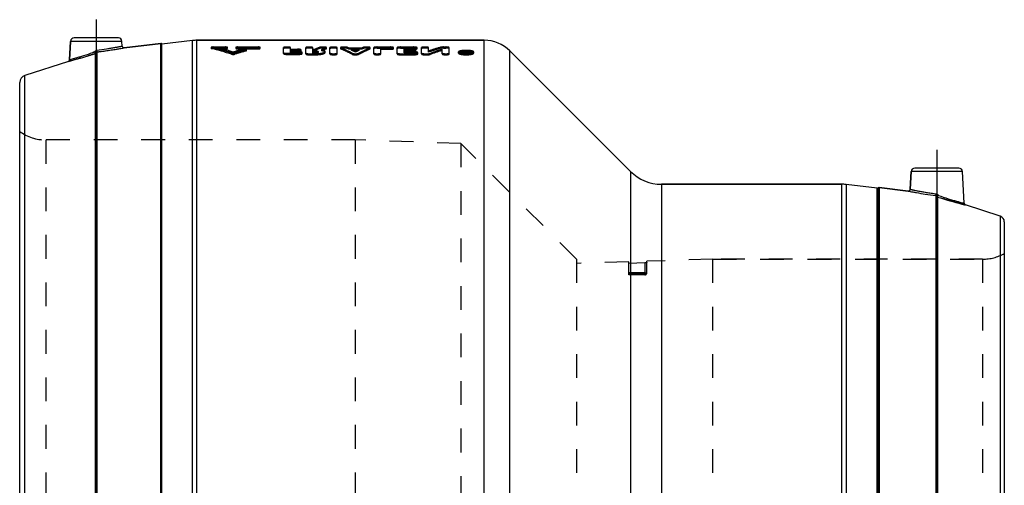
# Model space of a CAD drawing. Header units: millimetres. Extents: x 360 to 640, y 359 to 646.
# Tile 2 of 2: x 365 to 635, y 519 to 646. Entities that reach past the tile are written whole.
import ezdxf

# ---------------------------------------------------------------- set-up
doc = ezdxf.new("R2010")
doc.units = ezdxf.units.MM
doc.header["$LTSCALE"] = 65.185185
doc.linetypes.add('CENTER', pattern=[0.6, 0.375, -0.075, 0.075, -0.075])
doc.linetypes.add('HIDDEN', pattern=[0.2, 0.1, -0.1])
doc.layers.add('KOERPER', color=7, linetype='CONTINUOUS')
doc.layers.add('KONST.EL_MIT_GEO', color=7, linetype='CONTINUOUS')

msp = doc.modelspace()

# ---------------------------------------------------------------- linework, layer by layer
at = {"layer": 'KOERPER', "color": 2, "linetype": 'CENTER'}
for p, q in [((386, 646.33), (386, 621.33)), ((616.5, 610.6), (616.5, 585.6))]:
    msp.add_line(p, q, dxfattribs=at)
at = {"layer": 'KOERPER', "color": 7, "linetype": 'Continuous'}
for p, q in [((378.69, 635.32), (378.95, 640.38)), ((393.12, 639.07), (393.05, 640.38)), ((413.61, 640.67), (492.36, 640.67)), ((393.68, 638.6), (403.67, 639.83)), ((499.43, 637.75), (532.49, 604.69)), ((609.19, 599.78), (609.45, 604.65)), ((624.01, 595.94), (623.55, 604.65)), ((540.97, 601.17), (590.39, 601.17)), ((600.72, 600.28), (608.63, 599.31))]:
    msp.add_line(p, q, dxfattribs=at)
at = {"layer": 'KOERPER', "color": 8, "linetype": 'HIDDEN'}
for p, q in [((457, 613.33), (457, 386.02)), ((485.98, 612.34), (457, 613.33)), ((485.98, 612.34), (485.98, 387.01)), ((517.73, 580.6), (485.98, 612.34)), ((517.73, 580.6), (517.73, 418.75)), ((555, 580.6), (537, 580.04)), ((555, 580.6), (555, 418.75)), ((629.06, 580.6), (555, 580.6)), ((532, 579.88), (517.73, 579.44)), ((532, 579.45), (532, 579.88)), ((532, 576.67), (536.4, 576.67))]:
    msp.add_line(p, q, dxfattribs=at)
at = {"layer": 'KONST.EL_MIT_GEO', "color": 7, "linetype": 'Continuous'}
for p, q in [((378.95, 640.38), (378.69, 635.32)), ((393.05, 640.38), (378.95, 640.38)), ((392.05, 641.33), (379.95, 641.33)), ((412.39, 640.6), (404, 639.57)), ((413.61, 640.67), (412.39, 640.6)), ((412.39, 358.75), (412.39, 640.6)), ((413.61, 358.68), (413.61, 640.67)), ((492.36, 640.67), (413.61, 640.67)), ((492.36, 358.68), (492.36, 640.67)), ((385.99, 361.87), (385.99, 637.27)), ((386.23, 361.66), (386.23, 637.48)), ((403.67, 639.83), (393.68, 638.6)), ((403.67, 359.52), (403.67, 639.83)), ((404, 359.78), (404, 639.57)), ((499.43, 361.6), (499.43, 637.75)), ((532.49, 604.69), (499.43, 637.75)), ((378.34, 634.87), (366.38, 630.99)), ((378.34, 634.87), (379.04, 635.06)), ((379.04, 635.06), (379.29, 635.13)), ((385.79, 362.06), (385.79, 637.08)), ((366.38, 368.36), (366.38, 630.99)), ((365, 370.27), (365, 629.08)), ((622.55, 605.6), (610.45, 605.6)), ((532.49, 604.69), (532.49, 394.66)), ((609.45, 604.65), (609.19, 599.78)), ((623.55, 604.65), (609.45, 604.65)), ((540.97, 601.17), (540.97, 398.18)), ((590.39, 601.17), (540.97, 601.17)), ((590.39, 601.17), (590.39, 398.18)), ((591.61, 601.1), (590.39, 601.17)), ((591.61, 601.1), (591.61, 398.25)), ((600.17, 600.05), (591.61, 601.1)), ((600.17, 399.3), (600.17, 600.05)), ((600.44, 600.17), (600.44, 399.18)), ((600.72, 600.28), (600.72, 399.07)), ((608.63, 599.31), (600.72, 600.28)), ((616.27, 400.98), (616.27, 598.06)), ((616.51, 597.85), (616.51, 401.18)), ((616.71, 597.66), (616.71, 401.37)), ((633.89, 592.39), (624.35, 595.49)), ((633.89, 592.39), (633.89, 406.96)), ((635, 590.87), (635, 408.48))]:
    msp.add_line(p, q, dxfattribs=at)
at = {"layer": 'KONST.EL_MIT_GEO', "color": 8, "linetype": 'HIDDEN'}
for p, q in [((393.68, 638.6), (393.5, 638.57)), ((417.5, 638.73), (417.5, 638.43)), ((417.61, 638.37), (417.61, 638.67)), ((418.06, 638.53), (418.06, 638.83)), ((418.06, 638.83), (421.43, 638.83)), ((418.06, 638.53), (421.43, 638.53)), ((419.18, 638.33), (419.18, 638.63)), ((419.18, 638.63), (421.43, 638.63)), ((419.18, 638.33), (421.43, 638.33)), ((421.43, 638.53), (421.43, 638.83)), ((421.43, 638.33), (421.43, 638.63)), ((421.99, 638.43), (421.99, 638.73)), ((423.58, 637.14), (423.58, 637.44)), ((424.24, 638.73), (424.24, 638.43)), ((424.8, 638.53), (424.8, 638.83)), ((424.8, 638.83), (430.41, 638.83)), ((424.8, 638.33), (424.8, 638.63)), ((424.8, 638.63), (430.41, 638.63)), ((424.8, 638.53), (430.41, 638.53)), ((424.8, 638.33), (430.41, 638.33)), ((426.21, 637.88), (426.21, 638.18)), ((427.11, 637.75), (427.11, 638.04)), ((427.22, 637.82), (427.22, 638.11)), ((430.41, 638.53), (430.41, 638.83)), ((430.41, 638.33), (430.41, 638.63)), ((430.97, 638.43), (430.97, 638.73)), ((437.35, 637.03), (437.35, 638.66)), ((439.27, 637.92), (439.27, 638.66)), ((439.27, 638.22), (441.2, 638.22)), ((439.27, 637.92), (441.2, 637.92)), ((439.27, 637.24), (439.27, 637.83)), ((439.27, 637.83), (441.2, 637.83)), ((439.27, 637.53), (441.52, 637.53)), ((439.27, 637.24), (441.52, 637.24)), ((441.2, 637.92), (441.2, 638.22)), ((441.2, 637.53), (441.2, 637.83)), ((441.52, 637.24), (441.52, 637.53)), ((442.16, 637.73), (442.16, 638.02)), ((442.48, 637.02), (442.48, 637.32)), ((443.44, 636.91), (443.44, 638.66)), ((445.36, 637.92), (445.36, 638.66)), ((445.36, 638.22), (446.02, 638.22)), ((445.36, 637.92), (446.02, 637.92)), ((445.36, 637.13), (445.36, 637.83)), ((445.36, 637.83), (445.9, 637.83)), ((445.36, 637.53), (445.9, 637.53)), ((445.36, 637.42), (445.9, 637.42)), ((445.9, 637.53), (445.9, 637.83)), ((445.9, 637.13), (445.9, 637.42)), ((446.02, 637.92), (446.02, 638.22)), ((446.83, 637.33), (446.83, 637.63)), ((447.3, 638.44), (447.3, 638.73)), ((447.81, 637.78), (447.81, 638.07)), ((448.75, 637.34), (448.75, 637.63)), ((449.04, 638.29), (449.04, 638.58)), ((449.13, 638.36), (449.13, 638.66)), ((450.09, 636.91), (450.09, 638.66)), ((452.02, 636.91), (452.02, 638.66)), ((452.98, 638.66), (452.98, 638.36)), ((453.06, 638.29), (453.06, 638.59)), ((454.82, 638.43), (454.82, 638.73)), ((455.17, 638.29), (455.17, 638.58)), ((455.17, 638.58), (458.94, 638.58)), ((455.17, 638.29), (458.94, 638.29)), ((456.02, 637.92), (456.02, 638.22)), ((456.02, 638.22), (458.09, 638.22)), ((456.02, 637.92), (458.09, 637.92)), ((457.06, 637.44), (457.06, 637.73)), ((458.09, 637.92), (458.09, 638.22)), ((458.94, 638.29), (458.94, 638.58)), ((459.29, 638.43), (459.29, 638.73)), ((461.05, 638.29), (461.05, 638.59)), ((461.13, 638.36), (461.13, 638.66)), ((462.09, 636.91), (462.09, 638.66)), ((463.06, 638.53), (463.06, 638.83)), ((463.06, 638.83), (466.58, 638.83)), ((463.06, 638.53), (466.58, 638.53)), ((464.02, 636.91), (464.02, 638.48)), ((464.02, 638.48), (466.58, 638.48)), ((464.02, 638.19), (466.58, 638.19)), ((466.58, 638.53), (466.58, 638.83)), ((466.58, 638.19), (466.58, 638.48)), ((467.55, 638.36), (467.55, 638.66)), ((468.51, 636.91), (468.51, 638.66)), ((469.47, 638.53), (469.47, 638.83)), ((469.47, 638.83), (473, 638.83)), ((469.47, 638.53), (473, 638.53)), ((470.43, 637.92), (470.43, 638.48)), ((470.43, 638.48), (473, 638.48)), ((470.43, 638.22), (472.68, 638.22)), ((470.43, 638.19), (473, 638.19)), ((470.43, 637.92), (472.68, 637.92)), ((470.43, 637.24), (470.43, 637.83)), ((470.43, 637.83), (472.68, 637.83)), ((470.43, 637.53), (473, 637.53)), ((470.43, 637.24), (473, 637.24)), ((472.68, 637.92), (472.68, 638.22)), ((472.68, 637.53), (472.68, 637.83)), ((473, 638.53), (473, 638.83)), ((473, 638.19), (473, 638.48)), ((473, 637.24), (473, 637.53)), ((473.64, 637.73), (473.64, 638.02)), ((473.96, 638.36), (473.96, 638.66)), ((474.21, 636.97), (474.21, 637.26)), ((475.17, 636.91), (475.17, 638.66)), ((477.1, 637.43), (477.1, 638.66)), ((480.38, 638.45), (480.38, 638.75)), ((480.88, 636.91), (480.88, 638.22)), ((481.2, 638.53), (481.2, 638.83)), ((481.2, 638.83), (481.84, 638.83)), ((481.2, 638.53), (481.84, 638.53)), ((481.84, 638.53), (481.84, 638.83)), ((482.8, 636.91), (482.8, 638.66)), ((485.33, 637.17), (485.33, 637.46)), ((485.81, 637.17), (485.81, 637.46)), ((486.93, 636.91), (486.93, 637.7)), ((486.93, 637.7), (487.25, 637.7)), ((486.93, 637.41), (487.25, 637.41)), ((486.93, 637.2), (487.4, 637.2)), ((487.25, 637.21), (487.25, 637.7)), ((487.25, 637.5), (487.35, 637.5)), ((487.29, 636.99), (487.29, 637.43)), ((487.29, 637.43), (487.4, 637.43)), ((487.29, 637.28), (487.4, 637.28)), ((487.35, 637.21), (487.35, 637.5)), ((487.4, 637.14), (487.4, 637.43)), ((487.4, 636.91), (487.4, 637.28)), ((487.54, 637.68), (487.56, 637.7)), ((487.56, 637.41), (487.56, 637.7)), ((487.56, 637.7), (487.89, 637.7)), ((487.56, 637.41), (487.89, 637.41)), ((487.57, 637.02), (487.57, 637.39)), ((487.66, 637.19), (487.66, 637.48)), ((487.89, 637.41), (487.89, 637.7)), ((487.89, 637.02), (487.89, 637.39)), ((489.02, 637.17), (489.02, 637.46)), ((489.5, 637.17), (489.5, 637.46)), ((378.36, 634.88), (378.34, 634.87)), ((378.51, 634.92), (378.36, 634.88)), ((378.77, 634.99), (378.51, 634.92)), ((423.12, 636.86), (423.12, 637.15)), ((424.04, 636.86), (424.04, 637.15)), ((438.31, 636.8), (438.31, 637.1)), ((438.31, 637.1), (441.52, 637.1)), ((438.31, 636.8), (441.52, 636.8)), ((441.52, 636.8), (441.52, 637.1)), ((444.4, 636.69), (444.4, 636.98)), ((444.4, 636.98), (445.9, 636.98)), ((444.4, 636.69), (445.9, 636.69)), ((445.36, 637.13), (445.9, 637.13)), ((445.9, 636.69), (445.9, 636.98)), ((456.17, 636.82), (456.17, 637.11)), ((457.94, 636.82), (457.94, 637.11)), ((469.47, 636.69), (469.47, 636.98)), ((469.47, 636.98), (473, 636.98)), ((469.47, 636.69), (473, 636.69)), ((473, 636.69), (473, 636.98)), ((476.14, 636.69), (476.14, 636.98)), ((476.14, 636.98), (476.78, 636.98)), ((476.14, 636.69), (476.78, 636.69)), ((476.78, 636.69), (476.78, 636.98)), ((477.59, 636.79), (477.59, 637.08)), ((486.93, 636.91), (487.4, 636.91)), ((487.29, 637.14), (487.4, 637.14)), ((487.29, 636.99), (487.4, 636.99)), ((372.13, 613.33), (372.13, 386.02)), ((457, 613.33), (372.13, 613.33)), ((517.73, 580.6), (485.98, 612.34)), ((555, 580.6), (629.06, 580.6)), ((629.06, 580.6), (629.06, 418.75)), ((536.4, 579.58), (532, 579.45)), ((532, 576.32), (532, 579.45)), ((536.4, 579.58), (536.4, 576.32)), ((537, 576.92), (537, 580.04)), ((536.4, 576.85), (532, 576.85)), ((536.4, 576.32), (532, 576.32))]:
    msp.add_line(p, q, dxfattribs=at)
at = {"layer": 'KONST.EL_MIT_GEO', "color": 7, "linetype": 'Continuous'}
for centre, radius, start, end in [((379.95, 640.33), 1, 90, 177), ((392.05, 640.33), 1, 3, 90), ((413.61, 630.67), 10, 90, 97), ((492.36, 630.67), 10, 45, 90), ((336.23, 780.34), 151.13, 288.841, 289.0586), ((393.62, 639.1), 0.5, 182.9979, 277.0111), ((403.7, 639.53), 0.3, 7.4271, 97), ((378.19, 635.35), 0.5, 287.9863, 356.9965), ((338.87, 781.77), 152.11, 285.412, 287.9686), ((367, 629.08), 2, 108, 180), ((610.45, 604.6), 1, 90, 177), ((622.55, 604.6), 1, 3, 90), ((540.97, 613.17), 12, 225, 270), ((590.39, 591.17), 10, 83, 90), ((600.2, 600.35), 0.3, 263, 322.7531), ((600.68, 599.98), 0.3, 83, 142.7531), ((608.7, 599.81), 0.5, 262.9875, 357.0029), ((650.17, 700.92), 108.54, 252.0448, 255.7059), ((624.51, 595.97), 0.5, 183.0025, 252.0127), ((633.4, 590.87), 1.6, 0, 72)]:
    msp.add_arc(centre, radius, start, end, dxfattribs=at)
at = {"layer": 'KONST.EL_MIT_GEO', "color": 8, "linetype": 'HIDDEN'}
for centre, radius, start, end in [((368.52, 779.59), 143.21, 277.1039, 277.5559), ((368.11, 782.39), 146.04, 277.5705, 280.0104), ((396.64, 551.9), 89.27, 72.7428, 76.4119), ((396.65, 551.45), 89.41, 72.7773, 76.4398), ((398.14, 552.27), 88.89, 73.369, 76.3057), ((398.14, 551.82), 89.04, 73.4024, 76.3337), ((449.13, 551.88), 89.3, 104.8764, 106.6296), ((449.13, 551.43), 89.44, 104.8462, 106.5962), ((450.69, 551.32), 89.87, 105.2136, 107.2543), ((450.68, 550.88), 90.02, 105.1836, 107.2198), ((441.53, 633.54), 3.99, 84.8344, 90.1388), ((461.16, 602.4), 38.89, 110.8901, 112.9132), ((461.15, 602.05), 38.94, 110.8495, 112.8695), ((463.46, 601.97), 39.35, 111.4978, 113.4444), ((463.45, 601.62), 39.4, 111.4563, 113.4), ((441.71, 606.33), 34.95, 67.3549, 67.9697), ((441.72, 605.98), 34.99, 67.3981, 68.012), ((440.84, 604.34), 37.12, 64.1016, 65.8711), ((440.86, 604), 37.15, 64.1494, 65.9165), ((473.27, 604.34), 37.12, 114.1289, 115.8984), ((473.26, 604), 37.15, 114.0835, 115.8506), ((472.4, 606.33), 34.95, 112.0303, 112.6451), ((472.39, 605.98), 34.99, 111.988, 112.6019), ((473.01, 632.5), 5.03, 84.847, 90.125), ((497.97, 576.8), 64.4, 105.8492, 108.9116), ((497.96, 576.4), 64.5, 105.8172, 108.8743), ((500.79, 575.15), 66.13, 107.5222, 110.5326), ((500.78, 574.76), 66.23, 107.4872, 110.4926), ((487.32, 629.72), 8.19, 93.762, 95.2059), ((487.38, 628.85), 9.06, 92.4312, 93.7649), ((487.41, 628.19), 9.71, 91.1591, 92.4362), ((487.41, 627.93), 9.97, 89.9232, 91.1637), ((501.01, 623.81), 19.34, 134.1659, 134.9339), ((500.95, 623.55), 19.28, 134.0083, 134.8736), ((487.41, 627.95), 9.95, 88.6859, 89.9247), ((501.33, 623.81), 19.33, 134.0697, 135.0027), ((487.5, 636.28), 1.22, 79.9774, 82.1718), ((501.3, 623.52), 19.31, 134.0088, 134.9418), ((339.62, 779.12), 149.35, 285.1977, 285.4043), ((338.77, 782.05), 152.41, 285.4182, 287.288), ((336.59, 789.06), 159.75, 287.2877, 287.9387), ((487.4, 643.46), 6.37, 266.0871, 267.7193), ((487.41, 643.8), 6.71, 267.7183, 269.2658), ((487.41, 643.97), 6.88, 269.2594, 270.7852), ((487.41, 643.91), 6.81, 270.7847, 271.3274), ((487.42, 643.74), 6.65, 271.3248, 272.3296), ((487.43, 643.42), 6.33, 272.3222, 274.1784), ((372.13, 625.33), 12, 233.5299, 270), ((629.06, 592.6), 12, 270, 299.6863), ((536.4, 577.27), 0.6, 270, 360), ((536.41, 576.92), 0.586, 296.6459, 359.9451)]:
    msp.add_arc(centre, radius, start, end, dxfattribs=at)
at = {"layer": 'KONST.EL_MIT_GEO', "color": 7, "linetype": 'Continuous'}
for points, knots in [([(378.69, 635.32), (378.72, 635.34), (378.82, 635.35), (378.98, 635.41), (379.3, 635.5), (379.83, 635.65), (380.61, 635.89), (381.56, 636.18), (383.06, 636.65), (384.23, 637.04), (385.04, 637.31)], [0, 0, 0, 0, 0.01932, 0.043271, 0.076439, 0.168931, 0.29299, 0.443777, 0.615756, 1, 1, 1, 1]), ([(385.58, 637.5), (385.63, 637.61), (385.79, 637.82), (386.04, 637.93), (386.16, 637.95)], [0, 0, 0, 0, 0.500449, 1, 1, 1, 1]), ([(385.58, 637.5), (385.63, 637.46), (385.72, 637.4), (385.83, 637.34), (385.91, 637.3), (385.95, 637.28), (385.97, 637.28), (385.98, 637.27), (385.99, 637.27)], [0, 0, 0, 0, 0.383092, 0.704317, 0.827586, 0.919875, 0.977958, 1, 1, 1, 1]), ([(385.79, 637.08), (385.79, 637.09), (385.76, 637.13), (385.72, 637.22), (385.65, 637.35), (385.61, 637.45), (385.58, 637.5)], [0, 0, 0, 0, 0.090466, 0.309288, 0.626106, 1, 1, 1, 1]), ([(386.16, 637.95), (387.05, 638.06), (388.34, 638.25), (389.98, 638.51), (391.02, 638.69), (391.77, 638.82), (392.28, 638.92), (392.57, 638.97), (392.8, 639.01), (392.96, 639.04), (393.06, 639.07), (393.11, 639.07), (393.12, 639.07)], [0, 0, 0, 0, 0.382762, 0.555149, 0.70637, 0.830738, 0.881306, 0.923421, 0.95665, 0.980645, 0.995138, 1, 1, 1, 1]), ([(386.23, 637.48), (386.23, 637.49), (386.22, 637.54), (386.2, 637.64), (386.18, 637.78), (386.17, 637.89), (386.16, 637.95)], [0, 0, 0, 0, 0.0913, 0.309524, 0.626989, 1, 1, 1, 1]), ([(386.23, 637.48), (387.19, 637.6), (388.94, 637.83), (391, 638.15), (392.34, 638.37), (393.02, 638.49), (393.44, 638.56), (393.63, 638.6), (393.68, 638.6)], [0, 0, 0, 0, 0.382431, 0.706053, 0.830518, 0.923309, 0.980617, 1, 1, 1, 1]), ([(609.19, 599.78), (609.21, 599.77), (609.25, 599.77), (609.35, 599.74), (609.53, 599.71), (609.76, 599.66), (610.06, 599.6), (610.57, 599.49), (611.35, 599.34), (612.41, 599.14), (613.63, 598.93), (614.96, 598.72), (615.87, 598.59), (616.34, 598.53)], [0, 0, 0, 0, 0.004882, 0.019428, 0.043505, 0.076833, 0.11905, 0.16971, 0.294191, 0.445397, 0.617653, 0.80479, 1, 1, 1, 1]), ([(608.63, 599.31), (608.68, 599.3), (608.88, 599.26), (609.31, 599.18), (610.01, 599.04), (611.38, 598.79), (613.49, 598.44), (615.29, 598.18), (616.27, 598.06)], [0, 0, 0, 0, 0.019474, 0.077009, 0.170056, 0.294688, 0.618167, 1, 1, 1, 1]), ([(616.27, 598.06), (616.27, 598.08), (616.28, 598.13), (616.31, 598.28), (616.32, 598.42), (616.34, 598.53)], [0, 0, 0, 0, 0.097588, 0.317317, 1, 1, 1, 1]), ([(616.34, 598.53), (616.46, 598.51), (616.71, 598.41), (616.87, 598.2), (616.92, 598.08)], [0, 0, 0, 0, 0.499524, 1, 1, 1, 1]), ([(616.58, 597.75), (616.61, 597.77), (616.73, 597.87), (616.84, 597.99), (616.92, 598.08)], [0, 0, 0, 0, 0.18833, 1, 1, 1, 1]), ([(616.92, 598.08), (617.81, 597.78), (619.1, 597.35), (620.76, 596.84), (621.82, 596.54), (622.7, 596.29), (623.37, 596.11), (623.77, 596), (623.96, 595.96), (624.01, 595.94)], [0, 0, 0, 0, 0.379451, 0.551519, 0.703301, 0.828694, 0.922422, 0.980385, 1, 1, 1, 1]), ([(623.37, 595.74), (623.61, 595.68), (623.94, 595.59), (624.27, 595.52), (624.35, 595.49)], [0, 0, 0, 0, 0.745158, 1, 1, 1, 1])]:
    msp.add_open_spline(points, degree=3, knots=knots, dxfattribs=at)
at = {"layer": 'KONST.EL_MIT_GEO', "color": 8, "linetype": 'HIDDEN'}
for points in [[(385.58, 637.5), (385.4, 637.44), (385.22, 637.38), (385.04, 637.31)], [(386.23, 637.48), (386.13, 637.46), (386.02, 637.37), (385.99, 637.27)], [(486.96, 637.11), (486.85, 637.12), (486.73, 637.13), (486.62, 637.14)], [(536.4, 576.32), (536.49, 576.32), (536.59, 576.34), (536.67, 576.38)]]:
    msp.add_open_spline(points, degree=3, dxfattribs=at)
at = {"layer": 'KONST.EL_MIT_GEO', "color": 7, "linetype": 'Continuous'}
for points in [[(385.79, 637.08), (385.88, 637.11), (385.96, 637.18), (385.99, 637.27)], [(385.99, 637.27), (386, 637.32), (386.03, 637.36), (386.07, 637.4)], [(386.07, 637.4), (386.11, 637.44), (386.17, 637.47), (386.23, 637.48)], [(616.27, 598.06), (616.37, 598.05), (616.48, 597.96), (616.51, 597.85)], [(616.58, 597.75), (616.55, 597.78), (616.53, 597.82), (616.51, 597.85)], [(616.71, 597.66), (616.66, 597.68), (616.62, 597.72), (616.58, 597.75)]]:
    msp.add_open_spline(points, degree=3, dxfattribs=at)
at = {"layer": 'KONST.EL_MIT_GEO', "color": 8, "linetype": 'HIDDEN'}
for points, knots in [([(418.06, 638.83), (417.99, 638.83), (417.86, 638.82), (417.68, 638.8), (417.57, 638.78), (417.5, 638.75), (417.5, 638.73)], [0, 0, 0, 0, 0.370381, 0.685957, 0.901798, 1, 1, 1, 1]), ([(417.5, 638.73), (417.5, 638.72), (417.54, 638.69), (417.58, 638.68), (417.61, 638.67)], [0, 0, 0, 0, 0.327668, 1, 1, 1, 1]), ([(418.06, 638.53), (417.99, 638.53), (417.86, 638.53), (417.68, 638.51), (417.57, 638.49), (417.5, 638.45), (417.5, 638.43)], [0, 0, 0, 0, 0.369844, 0.684217, 0.902219, 1, 1, 1, 1]), ([(417.5, 638.43), (417.5, 638.42), (417.54, 638.39), (417.58, 638.38), (417.61, 638.37)], [0, 0, 0, 0, 0.318922, 1, 1, 1, 1]), ([(421.99, 638.73), (421.99, 638.75), (421.92, 638.78), (421.81, 638.8), (421.63, 638.82), (421.5, 638.83), (421.43, 638.83)], [0, 0, 0, 0, 0.098126, 0.314176, 0.629914, 1, 1, 1, 1]), ([(421.43, 638.63), (421.5, 638.63), (421.63, 638.63), (421.81, 638.65), (421.92, 638.68), (421.99, 638.71), (421.99, 638.73)], [0, 0, 0, 0, 0.369837, 0.685371, 0.901397, 1, 1, 1, 1]), ([(421.99, 638.43), (421.99, 638.45), (421.92, 638.49), (421.81, 638.51), (421.63, 638.53), (421.5, 638.53), (421.43, 638.53)], [0, 0, 0, 0, 0.097405, 0.314406, 0.630215, 1, 1, 1, 1]), ([(421.43, 638.33), (421.5, 638.33), (421.63, 638.34), (421.81, 638.36), (421.92, 638.38), (421.99, 638.42), (421.99, 638.43)], [0, 0, 0, 0, 0.37299, 0.684663, 0.901435, 1, 1, 1, 1]), ([(424.8, 638.83), (424.72, 638.83), (424.59, 638.82), (424.41, 638.8), (424.31, 638.78), (424.24, 638.75), (424.24, 638.73)], [0, 0, 0, 0, 0.370151, 0.685811, 0.901684, 1, 1, 1, 1]), ([(424.24, 638.73), (424.24, 638.71), (424.31, 638.68), (424.41, 638.65), (424.59, 638.63), (424.73, 638.63), (424.8, 638.63)], [0, 0, 0, 0, 0.098413, 0.314615, 0.630228, 1, 1, 1, 1]), ([(424.8, 638.53), (424.72, 638.53), (424.59, 638.53), (424.41, 638.51), (424.31, 638.49), (424.24, 638.45), (424.24, 638.43)], [0, 0, 0, 0, 0.373309, 0.685104, 0.901724, 1, 1, 1, 1]), ([(424.24, 638.43), (424.24, 638.42), (424.31, 638.38), (424.41, 638.36), (424.59, 638.34), (424.73, 638.33), (424.8, 638.33)], [0, 0, 0, 0, 0.097693, 0.314845, 0.63053, 1, 1, 1, 1]), ([(427.22, 638.11), (427.22, 638.13), (427.18, 638.16), (427.05, 638.2), (426.81, 638.23), (426.51, 638.22), (426.3, 638.2), (426.21, 638.18)], [0, 0, 0, 0, 0.042174, 0.123652, 0.393929, 0.726088, 1, 1, 1, 1]), ([(427.22, 637.82), (427.22, 637.83), (427.18, 637.87), (427.05, 637.9), (426.81, 637.93), (426.51, 637.93), (426.3, 637.91), (426.21, 637.88)], [0, 0, 0, 0, 0.041905, 0.123532, 0.394514, 0.726934, 1, 1, 1, 1]), ([(427.11, 638.04), (427.14, 638.05), (427.18, 638.06), (427.22, 638.1), (427.22, 638.11)], [0, 0, 0, 0, 0.659118, 1, 1, 1, 1]), ([(427.11, 637.75), (427.12, 637.75), (427.16, 637.77), (427.22, 637.79), (427.22, 637.82)], [0, 0, 0, 0, 0.394139, 1, 1, 1, 1]), ([(430.97, 638.73), (430.97, 638.75), (430.9, 638.78), (430.79, 638.8), (430.61, 638.82), (430.48, 638.83), (430.41, 638.83)], [0, 0, 0, 0, 0.098126, 0.314176, 0.629914, 1, 1, 1, 1]), ([(430.41, 638.63), (430.48, 638.63), (430.61, 638.63), (430.79, 638.65), (430.9, 638.68), (430.97, 638.71), (430.97, 638.73)], [0, 0, 0, 0, 0.369837, 0.685371, 0.901397, 1, 1, 1, 1]), ([(430.97, 638.43), (430.97, 638.45), (430.9, 638.49), (430.79, 638.51), (430.61, 638.53), (430.48, 638.53), (430.41, 638.53)], [0, 0, 0, 0, 0.097405, 0.314406, 0.630215, 1, 1, 1, 1]), ([(430.41, 638.33), (430.48, 638.33), (430.61, 638.34), (430.79, 638.36), (430.9, 638.38), (430.97, 638.42), (430.97, 638.43)], [0, 0, 0, 0, 0.37299, 0.684663, 0.901435, 1, 1, 1, 1]), ([(439.27, 638.66), (439.27, 638.69), (439.15, 638.75), (438.96, 638.79), (438.66, 638.82), (438.31, 638.83), (437.96, 638.82), (437.65, 638.79), (437.47, 638.75), (437.35, 638.69), (437.35, 638.66)], [0, 0, 0, 0, 0.049415, 0.157527, 0.315127, 0.500008, 0.684907, 0.842513, 0.950602, 1, 1, 1, 1]), ([(439.27, 638.36), (439.27, 638.4), (439.15, 638.45), (438.96, 638.49), (438.66, 638.53), (438.31, 638.54), (437.96, 638.53), (437.65, 638.49), (437.47, 638.45), (437.35, 638.4), (437.35, 638.36)], [0, 0, 0, 0, 0.049778, 0.157421, 0.316075, 0.499703, 0.685494, 0.842251, 0.950759, 1, 1, 1, 1]), ([(437.35, 637.32), (437.35, 637.28), (437.46, 637.2), (437.77, 637.12), (438.08, 637.1), (438.31, 637.1)], [0, 0, 0, 0, 0.109507, 0.326419, 1, 1, 1, 1]), ([(442.16, 638.02), (442.16, 638.06), (442.04, 638.13), (441.85, 638.17), (441.54, 638.21), (441.32, 638.22), (441.2, 638.22)], [0, 0, 0, 0, 0.10309, 0.318991, 0.632491, 1, 1, 1, 1]), ([(441.2, 637.83), (441.32, 637.83), (441.54, 637.83), (441.85, 637.88), (442.04, 637.92), (442.16, 637.99), (442.16, 638.02)], [0, 0, 0, 0, 0.365691, 0.678332, 0.895137, 1, 1, 1, 1]), ([(442.16, 637.73), (442.16, 637.77), (442.04, 637.84), (441.85, 637.88), (441.54, 637.92), (441.32, 637.92), (441.2, 637.92)], [0, 0, 0, 0, 0.104008, 0.31936, 0.633857, 1, 1, 1, 1]), ([(441.2, 637.53), (441.32, 637.53), (441.54, 637.54), (441.85, 637.58), (442.04, 637.63), (442.16, 637.7), (442.16, 637.73)], [0, 0, 0, 0, 0.366957, 0.677623, 0.895877, 1, 1, 1, 1]), ([(441.52, 637.1), (441.74, 637.1), (442.06, 637.12), (442.37, 637.2), (442.48, 637.28), (442.48, 637.32)], [0, 0, 0, 0, 0.67282, 0.889962, 1, 1, 1, 1]), ([(442.48, 637.02), (442.48, 637.06), (442.37, 637.14), (442.06, 637.21), (441.74, 637.24), (441.52, 637.24)], [0, 0, 0, 0, 0.109402, 0.325193, 1, 1, 1, 1]), ([(442.48, 637.32), (442.48, 637.34), (442.42, 637.4), (442.22, 637.47), (442.03, 637.5), (441.88, 637.52)], [0, 0, 0, 0, 0.115825, 0.321329, 1, 1, 1, 1]), ([(445.36, 638.66), (445.36, 638.69), (445.24, 638.75), (445.06, 638.79), (444.75, 638.82), (444.4, 638.83), (444.05, 638.82), (443.75, 638.79), (443.56, 638.75), (443.44, 638.69), (443.44, 638.66)], [0, 0, 0, 0, 0.049415, 0.157527, 0.315127, 0.500008, 0.684907, 0.842513, 0.950602, 1, 1, 1, 1]), ([(445.36, 638.36), (445.36, 638.4), (445.24, 638.45), (445.06, 638.49), (444.75, 638.53), (444.4, 638.54), (444.05, 638.53), (443.75, 638.49), (443.56, 638.45), (443.44, 638.4), (443.44, 638.36)], [0, 0, 0, 0, 0.049778, 0.157421, 0.316075, 0.499703, 0.685494, 0.842251, 0.950759, 1, 1, 1, 1]), ([(443.44, 637.2), (443.44, 637.17), (443.55, 637.09), (443.86, 637.01), (444.17, 636.98), (444.4, 636.98)], [0, 0, 0, 0, 0.110301, 0.327241, 1, 1, 1, 1]), ([(445.9, 637.83), (446.02, 637.83), (446.24, 637.82), (446.53, 637.78), (446.72, 637.73), (446.83, 637.66), (446.83, 637.63)], [0, 0, 0, 0, 0.365734, 0.678004, 0.893951, 1, 1, 1, 1]), ([(445.9, 636.98), (446.26, 636.98), (446.94, 637.01), (447.73, 637.12), (448.26, 637.26), (448.54, 637.37), (448.75, 637.52), (448.75, 637.63)], [0, 0, 0, 0, 0.364143, 0.675526, 0.797777, 0.892655, 1, 1, 1, 1]), ([(446.83, 637.63), (446.83, 637.59), (446.72, 637.52), (446.53, 637.47), (446.23, 637.43), (446.01, 637.42), (445.9, 637.42)], [0, 0, 0, 0, 0.10778, 0.324736, 0.636199, 1, 1, 1, 1]), ([(445.9, 637.53), (446.02, 637.53), (446.24, 637.53), (446.53, 637.48), (446.72, 637.44), (446.83, 637.37), (446.83, 637.33)], [0, 0, 0, 0, 0.364303, 0.67749, 0.892956, 1, 1, 1, 1]), ([(445.9, 636.69), (446.27, 636.69), (446.94, 636.72), (447.73, 636.83), (448.25, 636.97), (448.54, 637.08), (448.75, 637.23), (448.75, 637.34)], [0, 0, 0, 0, 0.366394, 0.674783, 0.796475, 0.892744, 1, 1, 1, 1]), ([(446.83, 637.33), (446.83, 637.3), (446.72, 637.23), (446.53, 637.18), (446.24, 637.14), (446.02, 637.13), (445.9, 637.13)], [0, 0, 0, 0, 0.107035, 0.325529, 0.634823, 1, 1, 1, 1]), ([(449.13, 638.66), (449.13, 638.68), (449.05, 638.74), (448.9, 638.77), (448.66, 638.81), (448.27, 638.83), (447.81, 638.82), (447.44, 638.79), (447.3, 638.73)], [0, 0, 0, 0, 0.041971, 0.129693, 0.260157, 0.420302, 0.758256, 1, 1, 1, 1]), ([(449.13, 638.36), (449.13, 638.39), (449.05, 638.44), (448.9, 638.48), (448.66, 638.51), (448.27, 638.54), (447.81, 638.53), (447.44, 638.49), (447.3, 638.44)], [0, 0, 0, 0, 0.041553, 0.129976, 0.259725, 0.420355, 0.757974, 1, 1, 1, 1]), ([(448.75, 637.63), (448.75, 637.74), (448.5, 637.89), (448.18, 637.99), (447.94, 638.05), (447.81, 638.07)], [0, 0, 0, 0, 0.324919, 0.619546, 1, 1, 1, 1]), ([(448.75, 637.34), (448.75, 637.45), (448.36, 637.68), (448.04, 637.74), (447.81, 637.78)], [0, 0, 0, 0, 0.32469, 1, 1, 1, 1]), ([(449.04, 638.58), (449.05, 638.59), (449.09, 638.6), (449.13, 638.63), (449.13, 638.66)], [0, 0, 0, 0, 0.358908, 1, 1, 1, 1]), ([(449.04, 638.29), (449.05, 638.29), (449.09, 638.31), (449.13, 638.34), (449.13, 638.36)], [0, 0, 0, 0, 0.372869, 1, 1, 1, 1]), ([(452.02, 638.66), (452.02, 638.69), (451.9, 638.75), (451.71, 638.79), (451.4, 638.82), (451.06, 638.83), (450.71, 638.82), (450.4, 638.79), (450.22, 638.75), (450.09, 638.69), (450.09, 638.66)], [0, 0, 0, 0, 0.049415, 0.157527, 0.315127, 0.500008, 0.684907, 0.842513, 0.950602, 1, 1, 1, 1]), ([(452.02, 638.36), (452.02, 638.4), (451.9, 638.45), (451.71, 638.49), (451.4, 638.53), (451.05, 638.54), (450.71, 638.53), (450.4, 638.49), (450.21, 638.45), (450.09, 638.4), (450.09, 638.36)], [0, 0, 0, 0, 0.049778, 0.157421, 0.316075, 0.499703, 0.685494, 0.842251, 0.950759, 1, 1, 1, 1]), ([(450.09, 637.2), (450.09, 637.17), (450.2, 637.09), (450.4, 637.04), (450.7, 636.99), (451.06, 636.97), (451.41, 636.99), (451.71, 637.04), (451.91, 637.09), (452.02, 637.17), (452.02, 637.2)], [0, 0, 0, 0, 0.055112, 0.163479, 0.318695, 0.500007, 0.681339, 0.836559, 0.944906, 1, 1, 1, 1]), ([(454.82, 638.73), (454.68, 638.78), (454.32, 638.82), (453.85, 638.83), (453.46, 638.81), (453.21, 638.77), (453.07, 638.74), (452.98, 638.68), (452.98, 638.66)], [0, 0, 0, 0, 0.238461, 0.577398, 0.738678, 0.870127, 0.95824, 1, 1, 1, 1]), ([(452.98, 638.66), (452.98, 638.65), (452.99, 638.61), (453.03, 638.6), (453.06, 638.59)], [0, 0, 0, 0, 0.168814, 1, 1, 1, 1]), ([(454.82, 638.43), (454.68, 638.49), (454.32, 638.53), (453.85, 638.54), (453.46, 638.51), (453.21, 638.48), (453.07, 638.44), (452.98, 638.39), (452.98, 638.36)], [0, 0, 0, 0, 0.238101, 0.577425, 0.738121, 0.870401, 0.957993, 1, 1, 1, 1]), ([(452.98, 638.36), (452.98, 638.36), (452.99, 638.32), (453.03, 638.3), (453.06, 638.29)], [0, 0, 0, 0, 0.164658, 1, 1, 1, 1]), ([(456.17, 637.11), (455.92, 637.25), (454.9, 637.78), (453.85, 638.26), (453.06, 638.59)], [0, 0, 0, 0, 0.254031, 1, 1, 1, 1]), ([(456.17, 636.82), (455.92, 636.96), (454.9, 637.48), (453.85, 637.96), (453.06, 638.29)], [0, 0, 0, 0, 0.253974, 1, 1, 1, 1]), ([(457.94, 637.11), (458.19, 637.25), (459.21, 637.78), (460.26, 638.26), (461.05, 638.59)], [0, 0, 0, 0, 0.254031, 1, 1, 1, 1]), ([(457.94, 636.82), (458.19, 636.96), (459.21, 637.48), (460.26, 637.96), (461.05, 638.29)], [0, 0, 0, 0, 0.253974, 1, 1, 1, 1]), ([(461.13, 638.66), (461.13, 638.68), (461.04, 638.74), (460.89, 638.77), (460.65, 638.81), (460.26, 638.83), (459.85, 638.83), (459.49, 638.78), (459.35, 638.75), (459.29, 638.73)], [0, 0, 0, 0, 0.042203, 0.1307, 0.26224, 0.423408, 0.76164, 0.901229, 1, 1, 1, 1]), ([(461.13, 638.36), (461.13, 638.39), (461.04, 638.44), (460.9, 638.48), (460.65, 638.51), (460.26, 638.54), (459.79, 638.53), (459.43, 638.49), (459.29, 638.43)], [0, 0, 0, 0, 0.041748, 0.130937, 0.261868, 0.423505, 0.761657, 1, 1, 1, 1]), ([(461.05, 638.59), (461.06, 638.59), (461.09, 638.61), (461.13, 638.63), (461.13, 638.66)], [0, 0, 0, 0, 0.35476, 1, 1, 1, 1]), ([(461.05, 638.29), (461.06, 638.3), (461.09, 638.31), (461.13, 638.34), (461.13, 638.36)], [0, 0, 0, 0, 0.368505, 1, 1, 1, 1]), ([(463.06, 638.83), (462.93, 638.83), (462.71, 638.82), (462.4, 638.79), (462.22, 638.75), (462.09, 638.69), (462.09, 638.66)], [0, 0, 0, 0, 0.369853, 0.685082, 0.901253, 1, 1, 1, 1]), ([(463.06, 638.53), (462.93, 638.53), (462.71, 638.53), (462.4, 638.49), (462.21, 638.45), (462.09, 638.4), (462.09, 638.36)], [0, 0, 0, 0, 0.371322, 0.684531, 0.901665, 1, 1, 1, 1]), ([(462.09, 637.2), (462.09, 637.17), (462.2, 637.09), (462.4, 637.04), (462.71, 636.99), (463.06, 636.97), (463.41, 636.99), (463.71, 637.04), (463.91, 637.09), (464.02, 637.17), (464.02, 637.2)], [0, 0, 0, 0, 0.055112, 0.163479, 0.318695, 0.500007, 0.681339, 0.836559, 0.944906, 1, 1, 1, 1]), ([(467.55, 638.66), (467.55, 638.69), (467.43, 638.75), (467.24, 638.79), (466.93, 638.82), (466.71, 638.83), (466.58, 638.83)], [0, 0, 0, 0, 0.098051, 0.313871, 0.629454, 1, 1, 1, 1]), ([(466.58, 638.48), (466.71, 638.48), (466.93, 638.49), (467.24, 638.52), (467.42, 638.56), (467.55, 638.62), (467.55, 638.66)], [0, 0, 0, 0, 0.368672, 0.683356, 0.900056, 1, 1, 1, 1]), ([(467.55, 638.36), (467.55, 638.39), (467.43, 638.45), (467.24, 638.49), (466.93, 638.53), (466.71, 638.53), (466.58, 638.53)], [0, 0, 0, 0, 0.098928, 0.314148, 0.630747, 1, 1, 1, 1]), ([(466.58, 638.19), (466.71, 638.19), (466.93, 638.19), (467.24, 638.23), (467.42, 638.27), (467.55, 638.33), (467.55, 638.36)], [0, 0, 0, 0, 0.370078, 0.682774, 0.900828, 1, 1, 1, 1]), ([(469.47, 638.83), (469.35, 638.83), (469.12, 638.82), (468.81, 638.79), (468.63, 638.75), (468.51, 638.69), (468.51, 638.66)], [0, 0, 0, 0, 0.369853, 0.685082, 0.901253, 1, 1, 1, 1]), ([(469.47, 638.53), (469.35, 638.53), (469.12, 638.53), (468.81, 638.49), (468.63, 638.45), (468.51, 638.4), (468.51, 638.36)], [0, 0, 0, 0, 0.371322, 0.684531, 0.901665, 1, 1, 1, 1]), ([(468.51, 637.2), (468.51, 637.17), (468.62, 637.09), (468.93, 637.01), (469.24, 636.98), (469.47, 636.98)], [0, 0, 0, 0, 0.110301, 0.327241, 1, 1, 1, 1]), ([(473.64, 638.02), (473.64, 638.06), (473.53, 638.13), (473.33, 638.17), (473.03, 638.21), (472.8, 638.22), (472.68, 638.22)], [0, 0, 0, 0, 0.10309, 0.318991, 0.632491, 1, 1, 1, 1]), ([(472.68, 637.83), (472.8, 637.83), (473.03, 637.83), (473.33, 637.88), (473.52, 637.92), (473.64, 637.99), (473.64, 638.02)], [0, 0, 0, 0, 0.365691, 0.678332, 0.895137, 1, 1, 1, 1]), ([(473.64, 637.73), (473.64, 637.77), (473.53, 637.84), (473.33, 637.88), (473.03, 637.92), (472.8, 637.92), (472.68, 637.92)], [0, 0, 0, 0, 0.104008, 0.31936, 0.633857, 1, 1, 1, 1]), ([(472.68, 637.53), (472.8, 637.53), (473.03, 637.54), (473.33, 637.58), (473.52, 637.63), (473.64, 637.7), (473.64, 637.73)], [0, 0, 0, 0, 0.366957, 0.677623, 0.895877, 1, 1, 1, 1]), ([(473.96, 638.66), (473.96, 638.69), (473.84, 638.75), (473.66, 638.79), (473.35, 638.82), (473.12, 638.83), (473, 638.83)], [0, 0, 0, 0, 0.098051, 0.313871, 0.629454, 1, 1, 1, 1]), ([(473, 638.48), (473.12, 638.48), (473.35, 638.49), (473.65, 638.52), (473.84, 638.56), (473.96, 638.62), (473.96, 638.66)], [0, 0, 0, 0, 0.368672, 0.683356, 0.900056, 1, 1, 1, 1]), ([(473.96, 638.36), (473.96, 638.39), (473.84, 638.45), (473.65, 638.49), (473.35, 638.53), (473.12, 638.53), (473, 638.53)], [0, 0, 0, 0, 0.098928, 0.314148, 0.630747, 1, 1, 1, 1]), ([(473, 638.19), (473.12, 638.19), (473.35, 638.19), (473.65, 638.23), (473.84, 638.27), (473.96, 638.33), (473.96, 638.36)], [0, 0, 0, 0, 0.370078, 0.682774, 0.900828, 1, 1, 1, 1]), ([(473, 636.98), (473.15, 636.98), (473.44, 636.99), (473.82, 637.05), (474.07, 637.11), (474.21, 637.21), (474.21, 637.26)], [0, 0, 0, 0, 0.362829, 0.67356, 0.889877, 1, 1, 1, 1]), ([(474.21, 636.97), (474.21, 637.02), (474.07, 637.11), (473.82, 637.17), (473.44, 637.23), (473.15, 637.24), (473, 637.24)], [0, 0, 0, 0, 0.110029, 0.32556, 0.63811, 1, 1, 1, 1]), ([(474.21, 637.26), (474.21, 637.29), (474.14, 637.37), (473.89, 637.46), (473.65, 637.5), (473.46, 637.51)], [0, 0, 0, 0, 0.117134, 0.322963, 1, 1, 1, 1]), ([(477.1, 638.66), (477.1, 638.69), (476.98, 638.75), (476.79, 638.79), (476.48, 638.82), (476.14, 638.83), (475.79, 638.82), (475.48, 638.79), (475.3, 638.75), (475.17, 638.69), (475.17, 638.66)], [0, 0, 0, 0, 0.049415, 0.157527, 0.315127, 0.500008, 0.684907, 0.842513, 0.950602, 1, 1, 1, 1]), ([(477.1, 638.36), (477.1, 638.4), (476.98, 638.45), (476.79, 638.49), (476.48, 638.53), (476.13, 638.54), (475.79, 638.53), (475.48, 638.49), (475.29, 638.45), (475.17, 638.4), (475.17, 638.36)], [0, 0, 0, 0, 0.049778, 0.157421, 0.316075, 0.499703, 0.685494, 0.842251, 0.950759, 1, 1, 1, 1]), ([(475.17, 637.2), (475.17, 637.17), (475.28, 637.09), (475.59, 637.01), (475.91, 636.98), (476.14, 636.98)], [0, 0, 0, 0, 0.110301, 0.327241, 1, 1, 1, 1]), ([(481.2, 638.83), (481.04, 638.83), (480.77, 638.82), (480.5, 638.78), (480.38, 638.75)], [0, 0, 0, 0, 0.568745, 1, 1, 1, 1]), ([(481.2, 638.53), (481.04, 638.53), (480.77, 638.52), (480.5, 638.49), (480.38, 638.45)], [0, 0, 0, 0, 0.569321, 1, 1, 1, 1]), ([(480.88, 637.2), (480.88, 637.17), (480.99, 637.09), (481.19, 637.04), (481.49, 636.99), (481.84, 636.97), (482.19, 636.99), (482.5, 637.04), (482.69, 637.09), (482.8, 637.17), (482.8, 637.2)], [0, 0, 0, 0, 0.055112, 0.163479, 0.318695, 0.500007, 0.681339, 0.836559, 0.944906, 1, 1, 1, 1]), ([(482.8, 638.66), (482.8, 638.69), (482.68, 638.75), (482.5, 638.79), (482.19, 638.82), (481.96, 638.83), (481.84, 638.83)], [0, 0, 0, 0, 0.098796, 0.315005, 0.630221, 1, 1, 1, 1]), ([(482.8, 638.36), (482.8, 638.4), (482.68, 638.45), (482.49, 638.49), (482.19, 638.53), (481.96, 638.53), (481.84, 638.53)], [0, 0, 0, 0, 0.099616, 0.315004, 0.63165, 1, 1, 1, 1]), ([(485.51, 637.65), (485.48, 637.63), (485.41, 637.59), (485.33, 637.52), (485.33, 637.46)], [0, 0, 0, 0, 0.340377, 1, 1, 1, 1]), ([(489.5, 637.17), (489.5, 637.24), (489.34, 637.35), (489.13, 637.43), (488.75, 637.52), (488.17, 637.59), (487.41, 637.62), (486.65, 637.59), (486.07, 637.52), (485.69, 637.43), (485.48, 637.35), (485.33, 637.24), (485.33, 637.17)], [0, 0, 0, 0, 0.053875, 0.101571, 0.16249, 0.318691, 0.500445, 0.682805, 0.838186, 0.899192, 0.946539, 1, 1, 1, 1]), ([(485.33, 637.46), (485.33, 637.38), (485.57, 637.21), (485.99, 637.1), (486.65, 637), (487.41, 636.97), (488.17, 637), (488.83, 637.1), (489.26, 637.21), (489.5, 637.38), (489.5, 637.46)], [0, 0, 0, 0, 0.05437, 0.162746, 0.318274, 0.499974, 0.681684, 0.83723, 0.945627, 1, 1, 1, 1]), ([(486.58, 637.87), (486.37, 637.85), (486, 637.8), (485.65, 637.71), (485.51, 637.65)], [0, 0, 0, 0, 0.584212, 1, 1, 1, 1]), ([(485.81, 637.46), (485.81, 637.52), (486, 637.65), (486.32, 637.72), (486.83, 637.79), (487.41, 637.81), (488, 637.79), (488.5, 637.72), (488.83, 637.65), (489.02, 637.52), (489.02, 637.46)], [0, 0, 0, 0, 0.053888, 0.16198, 0.31775, 0.499992, 0.682235, 0.83801, 0.946112, 1, 1, 1, 1]), ([(485.81, 637.17), (485.81, 637.23), (486, 637.35), (486.32, 637.43), (486.83, 637.5), (487.41, 637.52), (488, 637.5), (488.5, 637.43), (488.83, 637.35), (489.02, 637.23), (489.02, 637.17)], [0, 0, 0, 0, 0.053692, 0.162118, 0.317695, 0.49985, 0.681957, 0.83768, 0.946138, 1, 1, 1, 1]), ([(486.62, 637.14), (486.42, 637.17), (486.15, 637.22), (485.88, 637.34), (485.81, 637.42), (485.81, 637.46)], [0, 0, 0, 0, 0.674882, 0.879647, 1, 1, 1, 1]), ([(487.4, 637.43), (487.44, 637.43), (487.49, 637.42), (487.57, 637.41), (487.57, 637.39)], [0, 0, 0, 0, 0.681496, 1, 1, 1, 1]), ([(487.4, 637.2), (487.52, 637.2), (487.68, 637.22), (487.84, 637.26), (487.89, 637.3), (487.89, 637.32)], [0, 0, 0, 0, 0.673824, 0.890611, 1, 1, 1, 1]), ([(487.57, 637.32), (487.57, 637.3), (487.49, 637.28), (487.44, 637.28), (487.4, 637.28)], [0, 0, 0, 0, 0.321467, 1, 1, 1, 1]), ([(488.27, 637.87), (488.22, 637.87), (488.01, 637.89), (487.8, 637.9), (487.64, 637.9)], [0, 0, 0, 0, 0.241622, 1, 1, 1, 1]), ([(487.89, 637.39), (487.89, 637.41), (487.82, 637.46), (487.75, 637.47), (487.71, 637.48)], [0, 0, 0, 0, 0.325814, 1, 1, 1, 1]), ([(489.02, 637.46), (489.02, 637.41), (488.9, 637.31), (488.53, 637.18), (488.17, 637.13), (487.89, 637.11)], [0, 0, 0, 0, 0.113038, 0.321239, 1, 1, 1, 1]), ([(488.97, 637.76), (488.91, 637.77), (488.68, 637.82), (488.45, 637.85), (488.27, 637.87)], [0, 0, 0, 0, 0.222119, 1, 1, 1, 1]), ([(489.5, 637.46), (489.5, 637.53), (489.29, 637.69), (489.1, 637.73), (488.97, 637.76)], [0, 0, 0, 0, 0.338034, 1, 1, 1, 1]), ([(423.12, 637.15), (423.27, 637.1), (423.58, 637.09), (423.89, 637.1), (424.04, 637.15)], [0, 0, 0, 0, 0.500084, 1, 1, 1, 1]), ([(423.12, 636.86), (423.27, 636.81), (423.58, 636.8), (423.89, 636.81), (424.04, 636.86)], [0, 0, 0, 0, 0.499734, 1, 1, 1, 1]), ([(437.35, 637.03), (437.35, 636.99), (437.46, 636.91), (437.77, 636.83), (438.08, 636.8), (438.31, 636.8)], [0, 0, 0, 0, 0.110502, 0.326833, 1, 1, 1, 1]), ([(441.52, 636.8), (441.64, 636.8), (441.87, 636.81), (442.17, 636.86), (442.37, 636.91), (442.48, 636.99), (442.48, 637.02)], [0, 0, 0, 0, 0.363602, 0.672142, 0.89071, 1, 1, 1, 1]), ([(443.44, 636.91), (443.44, 636.87), (443.55, 636.79), (443.86, 636.71), (444.17, 636.69), (444.4, 636.69)], [0, 0, 0, 0, 0.11132, 0.327713, 1, 1, 1, 1]), ([(450.09, 636.91), (450.09, 636.87), (450.2, 636.79), (450.4, 636.74), (450.71, 636.7), (451.06, 636.68), (451.41, 636.7), (451.71, 636.74), (451.91, 636.79), (452.02, 636.87), (452.02, 636.91)], [0, 0, 0, 0, 0.055574, 0.163615, 0.319856, 0.499707, 0.681682, 0.83606, 0.944983, 1, 1, 1, 1]), ([(456.17, 637.11), (456.28, 637.06), (456.58, 637), (457.06, 636.97), (457.53, 637), (457.83, 637.06), (457.94, 637.11)], [0, 0, 0, 0, 0.205493, 0.500002, 0.794514, 1, 1, 1, 1]), ([(456.17, 636.82), (456.28, 636.76), (456.58, 636.71), (457.06, 636.67), (457.53, 636.71), (457.83, 636.76), (457.94, 636.82)], [0, 0, 0, 0, 0.206014, 0.500023, 0.794812, 1, 1, 1, 1]), ([(462.09, 636.91), (462.09, 636.87), (462.2, 636.79), (462.4, 636.74), (462.71, 636.7), (463.06, 636.68), (463.41, 636.7), (463.71, 636.74), (463.91, 636.79), (464.02, 636.87), (464.02, 636.91)], [0, 0, 0, 0, 0.055574, 0.163615, 0.319856, 0.499707, 0.681682, 0.83606, 0.944983, 1, 1, 1, 1]), ([(468.51, 636.91), (468.51, 636.87), (468.62, 636.79), (468.93, 636.71), (469.24, 636.69), (469.47, 636.69)], [0, 0, 0, 0, 0.11132, 0.327713, 1, 1, 1, 1]), ([(473, 636.69), (473.15, 636.69), (473.44, 636.7), (473.82, 636.76), (474.07, 636.82), (474.21, 636.92), (474.21, 636.97)], [0, 0, 0, 0, 0.362062, 0.672826, 0.889669, 1, 1, 1, 1]), ([(475.17, 636.91), (475.17, 636.87), (475.28, 636.79), (475.59, 636.71), (475.91, 636.69), (476.14, 636.69)], [0, 0, 0, 0, 0.11132, 0.327713, 1, 1, 1, 1]), ([(476.78, 636.98), (476.93, 636.98), (477.21, 636.99), (477.48, 637.04), (477.59, 637.08)], [0, 0, 0, 0, 0.566564, 1, 1, 1, 1]), ([(476.78, 636.69), (476.93, 636.69), (477.21, 636.7), (477.48, 636.75), (477.59, 636.79)], [0, 0, 0, 0, 0.566792, 1, 1, 1, 1]), ([(480.88, 636.91), (480.88, 636.87), (480.99, 636.79), (481.19, 636.74), (481.49, 636.7), (481.84, 636.68), (482.19, 636.7), (482.49, 636.74), (482.69, 636.79), (482.8, 636.87), (482.8, 636.91)], [0, 0, 0, 0, 0.055574, 0.163615, 0.319856, 0.499707, 0.681682, 0.83606, 0.944983, 1, 1, 1, 1]), ([(485.33, 637.17), (485.33, 637.09), (485.57, 636.92), (486, 636.81), (486.66, 636.71), (487.42, 636.68), (488.17, 636.71), (488.83, 636.81), (489.26, 636.92), (489.5, 637.09), (489.5, 637.17)], [0, 0, 0, 0, 0.054477, 0.16333, 0.319354, 0.500452, 0.682153, 0.837364, 0.94595, 1, 1, 1, 1]), ([(489.02, 637.17), (489.02, 637.1), (488.83, 636.98), (488.5, 636.89), (488, 636.81), (487.41, 636.79), (486.83, 636.81), (486.32, 636.89), (486, 636.98), (485.81, 637.1), (485.81, 637.17)], [0, 0, 0, 0, 0.054129, 0.162869, 0.318255, 0.499845, 0.681392, 0.836925, 0.945695, 1, 1, 1, 1]), ([(487.4, 637.14), (487.44, 637.14), (487.49, 637.13), (487.57, 637.12), (487.57, 637.1)], [0, 0, 0, 0, 0.680752, 1, 1, 1, 1]), ([(487.4, 636.91), (487.52, 636.91), (487.68, 636.93), (487.84, 636.96), (487.89, 637), (487.89, 637.02)], [0, 0, 0, 0, 0.673256, 0.891139, 1, 1, 1, 1]), ([(487.57, 637.02), (487.57, 637), (487.49, 636.99), (487.44, 636.99), (487.4, 636.99)], [0, 0, 0, 0, 0.32312, 1, 1, 1, 1]), ([(487.89, 637.1), (487.89, 637.12), (487.79, 637.17), (487.72, 637.18), (487.66, 637.19)], [0, 0, 0, 0, 0.316146, 1, 1, 1, 1]), ([(616.27, 598.06), (616.27, 598.08), (616.28, 598.13), (616.31, 598.28), (616.32, 598.42), (616.34, 598.53)], [0, 0, 0, 0, 0.097537, 0.317252, 1, 1, 1, 1]), ([(616.58, 597.75), (616.61, 597.77), (616.73, 597.87), (616.84, 597.99), (616.92, 598.08)], [0, 0, 0, 0, 0.188329, 1, 1, 1, 1]), ([(624.35, 595.49), (624.3, 595.51), (624.1, 595.55), (623.66, 595.67), (622.94, 595.84), (621.55, 596.21), (619.44, 596.8), (617.66, 597.35), (616.71, 597.66)], [0, 0, 0, 0, 0.019695, 0.077873, 0.17187, 0.297493, 0.621377, 1, 1, 1, 1]), ([(537, 579.66), (537, 579.65), (536.91, 579.63), (536.81, 579.61), (536.61, 579.59), (536.48, 579.59), (536.4, 579.58)], [0, 0, 0, 0, 0.084631, 0.301669, 0.622744, 1, 1, 1, 1]), ([(536.4, 576.32), (536.55, 576.32), (536.87, 576.44), (537, 576.76), (537, 576.92)], [0, 0, 0, 0, 0.500822, 1, 1, 1, 1]), ([(536.4, 576.85), (536.48, 576.85), (536.61, 576.86), (536.81, 576.87), (536.91, 576.89), (537, 576.9), (537, 576.92)], [0, 0, 0, 0, 0.377769, 0.698728, 0.915242, 1, 1, 1, 1])]:
    msp.add_open_spline(points, degree=3, knots=knots, dxfattribs=at)

doc.saveas('drawing.dxf')
